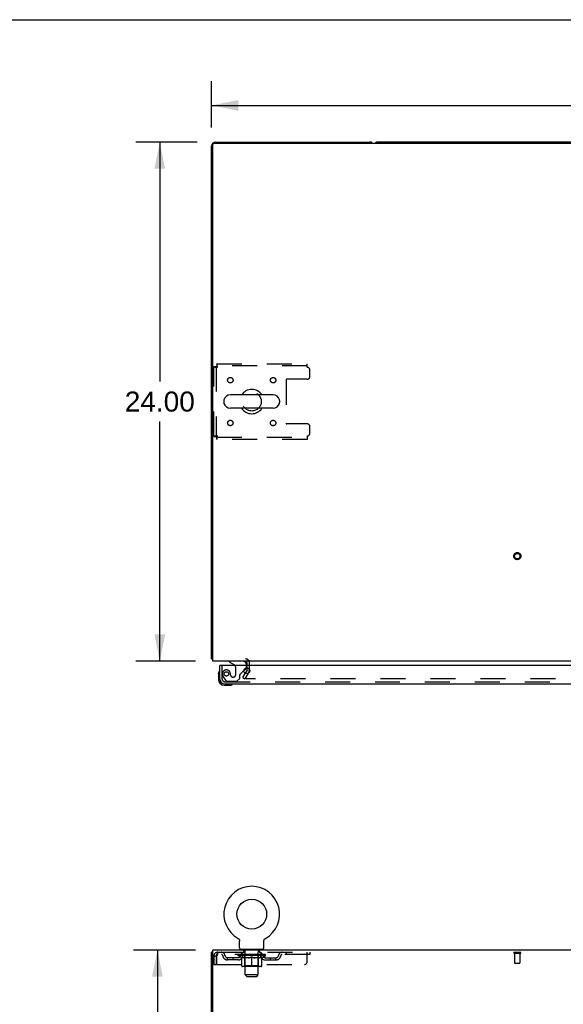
# Model space of a CAD drawing. Header units: inches. Extents: x 0 to 210, y 0 to 136.
# Tile 14 of 23: x 56 to 81, y 90 to 136. Entities that reach past the tile are written whole.
import ezdxf

# ---------------------------------------------------------------- set-up
doc = ezdxf.new("R2010")
doc.units = ezdxf.units.IN
doc.header["$LTSCALE"] = 11.54725
doc.header["$MEASUREMENT"] = 0
doc.linetypes.add('HIDDEN', pattern=[0.2, 0.1, -0.1])
doc.layers.get('0').update_dxf_attribs({"linetype": 'CONTINUOUS'})
for name, color, linetype in [('DEFAULT_2', 8, 'HIDDEN'), ('DIMENSIONS', 7, 'CONTINUOUS'), ('DOOR_ASSEMBLY', 7, 'CONTINUOUS')]:
    doc.layers.add(name, color=color, linetype=linetype)
doc.styles.get("Standard").update_dxf_attribs({"font": 'arial.ttf'})
doc.dimstyles.new('DIMSTYLE_1', dxfattribs={"dimtxt": 0.92625, "dimasz": 1.235, "dimexe": 0.09, "dimexo": 0.07, "dimgap": 0.0375, "dimtad": 0, "dimtih": 1, "dimtoh": 1, "dimzin": 4, "dimdsep": 46, "dimtxsty": 'Standard', "dimblk": '_FILLED', "dimblk1": '_FILLED', "dimblk2": '_FILLED', "dimcen": 0.09, "dimadec": 3, "dimazin": 1, "dimtfac": 1, "dimtdec": 3, "dimtofl": 0, "dimtmove": 0, "dimatfit": 3, "dimldrblk": '_FILLED', "dimfxl": 0, "dimtolj": 1, "dimtzin": 4, "dimarcsym": 0})

# ---------------------------------------------------------------- blocks, each defined once
blk = doc.blocks.new('_FILLED')
at = {"color": 0, "linetype": 'ByBlock'}
blk.add_solid([(0, 0), (-1, 0.2), (-1, -0.2)], dxfattribs=at)
blk = doc.blocks.new('*D1')
at = {"layer": 'DIMENSIONS', "color": 2, "linetype": 'Continuous'}
for p, q in [((64.573, 130.869), (64.573, 133.001)), ((104.073, 130.869), (104.073, 133.001)), ((64.573, 131.89), (82.241, 131.89)), ((104.073, 131.89), (86.404, 131.89))]:
    blk.add_line(p, q, dxfattribs=at)
at = {"layer": 'DIMENSIONS', "color": 2, "linetype": 'Continuous', "xscale": 1.235, "yscale": 1.235, "zscale": 1.235, "rotation": 180}
blk.add_blockref('_FILLED', (64.573, 131.89), dxfattribs=at)
at = {"layer": 'DIMENSIONS', "color": 2, "linetype": 'Continuous', "xscale": 1.235, "yscale": 1.235, "zscale": 1.235}
blk.add_blockref('_FILLED', (104.073, 131.89), dxfattribs=at)
at = {"layer": 'DIMENSIONS', "color": 2, "linetype": 'Continuous', "insert": (84.323, 132.353), "char_height": 0.9263, "width": 3.23671, "attachment_point": 2, "line_spacing_factor": 0.9}
blk.add_mtext('39.50', dxfattribs=at)
blk = doc.blocks.new('*D7')
at = {"layer": 'DIMENSIONS', "color": 2, "linetype": 'Continuous'}
for p, q in [((63.897, 130.194), (61.066, 130.194)), ((62.178, 130.194), (62.178, 119.12)), ((62.178, 106.194), (62.178, 117.267)), ((63.82, 106.194), (61.066, 106.194))]:
    blk.add_line(p, q, dxfattribs=at)
at = {"layer": 'DIMENSIONS', "color": 2, "linetype": 'Continuous', "xscale": 1.235, "yscale": 1.235, "zscale": 1.235}
for p, rotation in [((62.178, 130.194), 90), ((62.178, 106.194), 270)]:
    blk.add_blockref('_FILLED', p, dxfattribs=dict(at, rotation=rotation))
at = {"layer": 'DIMENSIONS', "color": 2, "linetype": 'Continuous', "insert": (62.178, 118.657), "char_height": 0.9263, "width": 3.23671, "attachment_point": 2, "line_spacing_factor": 0.9}
blk.add_mtext('24.00', dxfattribs=at)
blk = doc.blocks.new('*D15')
at = {"layer": 'DIMENSIONS', "color": 2, "linetype": 'Continuous'}
for p, q in [((63.82, 92.836), (60.957, 92.836)), ((62.069, 92.836), (62.069, 51.762)), ((62.069, 8.836), (62.069, 49.91)), ((63.82, 8.836), (60.957, 8.836))]:
    blk.add_line(p, q, dxfattribs=at)
at = {"layer": 'DIMENSIONS', "color": 2, "linetype": 'Continuous', "xscale": 1.235, "yscale": 1.235, "zscale": 1.235}
for p, rotation in [((62.069, 92.836), 90), ((62.069, 8.836), 270)]:
    blk.add_blockref('_FILLED', p, dxfattribs=dict(at, rotation=rotation))
at = {"layer": 'DIMENSIONS', "color": 2, "linetype": 'Continuous', "insert": (62.069, 51.299), "char_height": 0.9263, "width": 3.23671, "attachment_point": 2, "line_spacing_factor": 0.9}
blk.add_mtext('84.00', dxfattribs=at)

msp = doc.modelspace()

# ---------------------------------------------------------------- linework, layer by layer
at = {"color": 7, "linetype": 'Continuous'}
for p, q in [((0, 135.85), (209.95, 135.85)), ((96.384, 130.194), (72.262, 130.194)), ((67.414, 118.5), (65.439, 118.5)), ((65.139, 118.237), (65.139, 118.15)), ((67.714, 118.237), (67.714, 118.15)), ((67.414, 117.888), (65.439, 117.888)), ((64.625, 106.298), (64.573, 106.298)), ((65.792, 93.374), (65.792, 93.374)), ((65.792, 93.374), (65.796, 93.372)), ((65.793, 93.374), (65.794, 93.373)), ((65.796, 93.372), (65.8, 93.369)), ((65.8, 93.369), (65.804, 93.366)), ((65.804, 93.366), (65.808, 93.363)), ((65.808, 93.363), (65.812, 93.36)), ((65.812, 93.36), (65.816, 93.356)), ((65.816, 93.357), (65.82, 93.353)), ((65.82, 93.353), (65.824, 93.349)), ((65.827, 93.346), (65.83, 93.342)), ((65.83, 93.342), (65.834, 93.338)), ((65.833, 93.338), (65.837, 93.334)), ((65.837, 93.334), (65.84, 93.33)), ((65.839, 93.33), (65.842, 93.326)), ((65.842, 93.326), (65.845, 93.321)), ((67.009, 93.321), (67.011, 93.326)), ((67.014, 93.33), (67.017, 93.334)), ((67.017, 93.334), (67.02, 93.338)), ((67.02, 93.338), (67.023, 93.342)), ((67.023, 93.342), (67.027, 93.346)), ((67.027, 93.346), (67.03, 93.35)), ((67.03, 93.349), (67.034, 93.353)), ((67.034, 93.353), (67.037, 93.357)), ((67.037, 93.356), (67.041, 93.36)), ((67.041, 93.36), (67.045, 93.363)), ((67.045, 93.363), (67.049, 93.366)), ((67.049, 93.366), (67.053, 93.369)), ((67.053, 93.369), (67.058, 93.372)), ((67.053, 93.369), (67.055, 93.37)), ((67.058, 93.372), (67.062, 93.374)), ((67.059, 93.373), (67.061, 93.374)), ((67.062, 93.374), (67.062, 93.374)), ((65.845, 93.321), (65.847, 93.317)), ((65.847, 93.317), (65.85, 93.312)), ((65.85, 93.312), (65.852, 93.308)), ((65.852, 93.308), (65.854, 93.303)), ((65.854, 93.303), (65.856, 93.298)), ((65.856, 93.298), (65.857, 93.293)), ((65.857, 93.294), (65.859, 93.289)), ((65.859, 93.289), (65.86, 93.284)), ((65.86, 93.284), (65.861, 93.279)), ((65.861, 93.279), (65.862, 93.274)), ((65.862, 93.274), (65.863, 93.269)), ((65.863, 93.269), (65.864, 93.264)), ((65.864, 92.935), (65.864, 93.249)), ((66.989, 93.254), (66.99, 93.259)), ((66.989, 93.254), (66.99, 93.259)), ((66.989, 93.249), (66.989, 93.254)), ((66.989, 92.935), (66.989, 93.249)), ((66.99, 93.264), (66.991, 93.269)), ((66.99, 93.259), (66.99, 93.264)), ((66.991, 93.274), (66.992, 93.279)), ((66.991, 93.269), (66.991, 93.274)), ((66.992, 93.279), (66.993, 93.284)), ((66.993, 93.284), (66.995, 93.289)), ((66.995, 93.289), (66.996, 93.294)), ((66.996, 93.293), (66.998, 93.298)), ((66.998, 93.298), (67, 93.303)), ((67, 93.303), (67.002, 93.308)), ((67.002, 93.308), (67.004, 93.312)), ((67.004, 93.312), (67.006, 93.317)), ((67.006, 93.317), (67.009, 93.321)), ((64.625, 92.732), (64.573, 92.732)), ((65.927, 92.866), (65.927, 92.836)), ((66.927, 92.866), (65.927, 92.866)), ((66.927, 92.866), (66.927, 92.836))]:
    msp.add_line(p, q, dxfattribs=at)
at = {"color": 3, "linetype": 'Continuous'}
for p, q in [((64.573, 106.298), (64.573, 130.005)), ((64.625, 106.194), (64.625, 130.082)), ((64.685, 130.142), (103.961, 130.142)), ((64.762, 130.194), (71.884, 130.194)), ((104.021, 106.194), (64.625, 106.194)), ((66.219, 105.99), (66.219, 106.109)), ((66.214, 105.773), (66.129, 105.626)), ((66.219, 105.789), (66.219, 105.871)), ((64.573, 8.94), (64.573, 92.732)), ((64.625, 89.479), (64.625, 92.836)), ((104.021, 92.836), (64.625, 92.836))]:
    msp.add_line(p, q, dxfattribs=at)
for points in [[(64.596, 106.278), (64.59, 106.281), (64.587, 106.282), (64.584, 106.284), (64.582, 106.285), (64.58, 106.287), (64.578, 106.288), (64.576, 106.29), (64.575, 106.292), (64.574, 106.293), (64.573, 106.295), (64.573, 106.296), (64.573, 106.298)], [(64.613, 106.266), (64.612, 106.268), (64.61, 106.269), (64.607, 106.271), (64.604, 106.273), (64.602, 106.275), (64.599, 106.276), (64.596, 106.278)]]:
    msp.add_lwpolyline(points, dxfattribs=at)
at = {"color": 7, "linetype": 'Continuous'}
for points in [[(65.823, 93.35), (65.827, 93.346), (65.83, 93.342)], [(67.011, 93.326), (67.014, 93.33), (67.017, 93.334)], [(65.864, 93.264), (65.864, 93.259), (65.864, 93.254), (65.864, 93.249)]]:
    msp.add_lwpolyline(points, dxfattribs=at)
msp.add_circle((66.427, 94.494), 0.688, dxfattribs=at)
at = {"color": 3, "linetype": 'Continuous'}
for centre, radius, start, end in [((64.762, 130.005), 0.189, 90, 180), ((64.685, 130.082), 0.06, 90, 180), ((71.884, 130.005), 0.189, 46.487, 90), ((64.762, 106.383), 0.189, 218.2806, 223.5127), ((66.134, 106.109), 0.085, 0, 90), ((66.186, 105.789), 0.033, 330, 360)]:
    msp.add_arc(centre, radius, start, end, dxfattribs=at)
at = {"color": 7, "linetype": 'Continuous'}
for centre, radius, start, end in [((72.262, 130.005), 0.189, 90, 133.4203), ((65.439, 118.194), 0.306, 90, 164.3697), ((66.427, 118.194), 0.562, 32.9567, 147.0433), ((67.414, 118.194), 0.306, 15.6303, 90), ((65.283, 118.237), 0.144, 164.3697, 180), ((65.283, 118.15), 0.144, 180, 195.6303), ((65.439, 118.194), 0.306, 195.6303, 270), ((67.414, 118.194), 0.306, 270, 344.3697), ((67.571, 118.237), 0.144, 0, 15.6303), ((67.571, 118.15), 0.144, 344.3697, 360), ((66.427, 118.194), 0.562, 212.956, 327.044), ((66.427, 94.494), 1.288, 299.5053, 240.4947), ((65.933, 92.935), 0.069, 180, 265), ((66.92, 92.935), 0.069, 275, 360)]:
    msp.add_arc(centre, radius, start, end, dxfattribs=at)
at = {"layer": 'DEFAULT_2', "color": 8, "linetype": 'HIDDEN'}
for p, q in [((64.677, 116.578), (64.677, 119.81)), ((64.677, 119.81), (64.781, 119.81)), ((64.781, 119.81), (64.781, 116.578)), ((64.811, 119.944), (64.811, 119.84)), ((64.811, 119.944), (68.989, 119.944)), ((68.989, 119.84), (64.811, 119.84)), ((68.989, 119.777), (68.989, 119.944)), ((69.114, 119.35), (69.114, 119.652)), ((68.014, 119.195), (68.014, 117.192)), ((68.989, 119.225), (68.044, 119.225)), ((68.989, 117.162), (68.044, 117.162)), ((69.114, 116.736), (69.114, 117.037)), ((64.677, 116.578), (64.781, 116.578)), ((64.811, 116.444), (64.811, 116.548)), ((64.811, 116.548), (68.989, 116.548)), ((68.989, 116.611), (68.989, 116.444)), ((68.989, 116.444), (64.811, 116.444)), ((66.323, 105.789), (66.323, 106.109)), ((66.018, 105.433), (66.129, 105.626)), ((66.304, 105.721), (66.108, 105.381)), ((66.219, 105.871), (66.219, 105.99)), ((66.018, 105.433), (66.108, 105.381)), ((101.241, 105.381), (66.154, 105.381)), ((65.791, 93.374), (65.792, 93.374)), ((65.799, 93.37), (65.8, 93.369)), ((64.677, 92.565), (64.677, 92.17)), ((64.677, 92.565), (64.781, 92.565)), ((64.781, 92.565), (64.781, 92.17)), ((64.811, 92.17), (64.811, 92.565)), ((64.844, 92.732), (64.844, 92.628)), ((64.844, 92.732), (69.114, 92.732)), ((69.114, 92.628), (64.844, 92.628)), ((65.312, 92.377), (65.312, 92.481)), ((65.795, 92.481), (65.312, 92.481)), ((65.562, 92.377), (65.562, 92.481)), ((65.794, 92.581), (65.794, 92.628)), ((65.953, 92.47), (65.794, 92.581)), ((67.06, 92.581), (65.794, 92.581)), ((65.803, 92.621), (65.803, 92.628)), ((65.812, 92.618), (65.812, 92.621)), ((65.812, 92.618), (67.042, 92.618)), ((65.821, 92.618), (65.821, 92.621)), ((65.822, 92.618), (65.822, 92.621)), ((65.832, 92.621), (65.832, 92.628)), ((65.848, 92.618), (65.848, 92.621)), ((65.85, 92.618), (65.85, 92.621)), ((65.878, 92.621), (65.878, 92.628)), ((65.893, 92.618), (65.893, 92.621)), ((65.896, 92.618), (65.896, 92.621)), ((66.1, 92.621), (65.899, 92.621)), ((65.942, 92.621), (65.942, 92.628)), ((65.943, 92.618), (65.943, 92.621)), ((65.944, 92.618), (65.944, 92.621)), ((65.947, 92.618), (65.947, 92.621)), ((65.953, 92.47), (65.963, 92.47)), ((65.954, 92.618), (65.954, 92.621)), ((65.954, 92.618), (65.954, 92.621)), ((65.957, 92.618), (65.957, 92.621)), ((65.961, 92.618), (65.961, 92.622)), ((65.963, 92.107), (65.963, 92.513)), ((65.965, 92.618), (65.965, 92.621)), ((65.979, 92.618), (65.979, 92.621)), ((65.989, 92.628), (65.989, 92.732)), ((65.997, 92.618), (65.997, 92.621)), ((65.998, 92.618), (65.998, 92.624)), ((66.018, 92.618), (66.018, 92.621)), ((66.018, 92.618), (66.018, 92.621)), ((66.02, 92.621), (66.02, 92.628)), ((66.024, 92.866), (66.024, 92.836)), ((66.029, 92.618), (66.029, 92.621)), ((66.034, 92.618), (66.034, 92.621)), ((66.043, 92.618), (66.043, 92.621)), ((66.054, 92.618), (66.054, 92.625)), ((66.062, 92.776), (66.062, 92.856)), ((66.07, 92.618), (66.07, 92.621)), ((66.132, 92.766), (66.072, 92.766)), ((66.073, 92.618), (66.073, 92.621)), ((66.1, 92.618), (66.1, 92.621)), ((66.167, 92.621), (66.105, 92.621)), ((66.286, 92.47), (66.106, 92.47)), ((66.11, 92.621), (66.11, 92.628)), ((66.114, 92.11), (66.114, 92.578)), ((66.117, 92.618), (66.117, 92.621)), ((66.122, 92.618), (66.122, 92.621)), ((66.127, 91.685), (66.127, 92.756)), ((66.128, 92.618), (66.128, 92.627)), ((66.132, 92.618), (66.132, 92.621)), ((66.143, 92.618), (66.143, 92.621)), ((66.167, 92.618), (66.167, 92.621)), ((66.242, 92.621), (66.183, 92.621)), ((66.203, 92.618), (66.203, 92.621)), ((66.21, 92.621), (66.21, 92.628)), ((66.214, 92.618), (66.214, 92.621)), ((66.216, 92.618), (66.216, 92.627)), ((66.219, 92.618), (66.219, 92.621)), ((66.226, 92.618), (66.226, 92.622)), ((66.242, 92.618), (66.242, 92.621)), ((66.322, 92.621), (66.268, 92.621)), ((66.281, 92.618), (66.281, 92.621)), ((66.312, 92.621), (66.427, 92.628)), ((66.317, 92.621), (66.317, 92.628)), ((66.317, 92.621), (66.317, 92.628)), ((66.317, 92.628), (66.317, 92.628)), ((66.317, 92.618), (66.317, 92.621)), ((66.321, 92.618), (66.321, 92.622)), ((66.322, 92.618), (66.322, 92.621)), ((66.323, 92.618), (66.323, 92.621)), ((66.406, 92.621), (66.358, 92.621)), ((66.363, 92.618), (66.363, 92.621)), ((66.406, 92.618), (66.406, 92.621)), ((66.424, 92.622), (66.424, 92.621)), ((66.424, 92.618), (66.424, 92.622)), ((66.424, 92.618), (66.424, 92.621)), ((66.427, 92.621), (66.427, 92.628)), ((66.427, 92.07), (66.427, 92.514)), ((66.429, 92.622), (66.429, 92.621)), ((66.429, 92.618), (66.429, 92.621)), ((66.429, 92.618), (66.429, 92.621)), ((66.431, 92.621), (66.496, 92.621)), ((66.448, 92.618), (66.448, 92.621)), ((66.464, 92.621), (66.464, 92.626)), ((66.464, 92.626), (66.541, 92.621)), ((66.485, 92.621), (66.485, 92.625)), ((66.49, 92.618), (66.49, 92.621)), ((66.531, 92.618), (66.531, 92.621)), ((66.531, 92.618), (66.531, 92.621)), ((66.531, 92.621), (66.586, 92.621)), ((66.532, 92.618), (66.532, 92.622)), ((66.536, 92.621), (66.536, 92.628)), ((66.536, 92.628), (66.537, 92.628)), ((66.536, 92.618), (66.536, 92.621)), ((66.537, 92.621), (66.537, 92.628)), ((66.748, 92.47), (66.568, 92.47)), ((66.573, 92.618), (66.573, 92.621)), ((66.612, 92.618), (66.612, 92.621)), ((66.612, 92.621), (66.671, 92.621)), ((66.627, 92.618), (66.627, 92.622)), ((66.635, 92.618), (66.635, 92.621)), ((66.637, 92.618), (66.637, 92.627)), ((66.64, 92.618), (66.64, 92.621)), ((66.643, 92.621), (66.643, 92.628)), ((66.651, 92.618), (66.651, 92.621)), ((66.687, 92.618), (66.687, 92.621)), ((66.687, 92.621), (66.749, 92.621)), ((66.711, 92.618), (66.711, 92.621)), ((66.782, 92.766), (66.722, 92.766)), ((66.722, 92.618), (66.722, 92.621)), ((66.726, 92.618), (66.726, 92.627)), ((66.727, 91.685), (66.727, 92.756)), ((66.732, 92.618), (66.732, 92.621)), ((66.737, 92.618), (66.737, 92.621)), ((66.74, 92.11), (66.74, 92.578)), ((66.743, 92.621), (66.743, 92.628)), ((66.754, 92.618), (66.754, 92.621)), ((66.754, 92.621), (66.955, 92.621)), ((66.781, 92.618), (66.781, 92.621)), ((66.784, 92.618), (66.784, 92.621)), ((66.792, 92.776), (66.792, 92.856)), ((66.799, 92.618), (66.799, 92.625)), ((66.811, 92.618), (66.811, 92.621)), ((66.82, 92.618), (66.82, 92.621)), ((66.824, 92.618), (66.824, 92.621)), ((66.83, 92.866), (66.83, 92.836)), ((66.834, 92.621), (66.834, 92.628)), ((66.835, 92.618), (66.835, 92.621)), ((66.835, 92.618), (66.835, 92.621)), ((66.856, 92.618), (66.856, 92.624)), ((66.856, 92.618), (66.856, 92.621)), ((66.864, 92.628), (66.864, 92.732)), ((66.874, 92.618), (66.874, 92.621)), ((66.888, 92.618), (66.888, 92.621)), ((66.89, 92.107), (66.89, 92.513)), ((66.89, 92.47), (66.901, 92.47)), ((66.893, 92.618), (66.893, 92.622)), ((66.896, 92.618), (66.896, 92.621)), ((66.9, 92.618), (66.9, 92.621)), ((66.9, 92.618), (66.9, 92.621)), ((66.901, 92.47), (67.06, 92.581)), ((66.907, 92.618), (66.907, 92.621)), ((66.91, 92.618), (66.91, 92.621)), ((66.911, 92.618), (66.911, 92.621)), ((66.912, 92.621), (66.912, 92.628)), ((66.958, 92.618), (66.958, 92.621)), ((66.961, 92.618), (66.961, 92.621)), ((66.975, 92.621), (66.975, 92.628)), ((67.004, 92.618), (67.004, 92.621)), ((67.006, 92.618), (67.006, 92.621)), ((67.022, 92.621), (67.022, 92.628)), ((67.032, 92.618), (67.032, 92.621)), ((67.033, 92.618), (67.033, 92.621)), ((67.042, 92.618), (67.042, 92.621)), ((67.05, 92.621), (67.05, 92.628)), ((67.058, 92.481), (67.541, 92.481)), ((67.06, 92.581), (67.06, 92.628)), ((67.291, 92.377), (67.291, 92.481)), ((67.541, 92.377), (67.541, 92.481)), ((68.014, 92.732), (68.014, 92.628)), ((68.989, 92.295), (68.989, 92.732)), ((69.114, 92.732), (69.114, 92.628)), ((78.556, 92.732), (78.84, 92.732)), ((78.556, 92.689), (78.84, 92.689)), ((78.574, 92.689), (78.574, 92.242)), ((78.822, 92.689), (78.822, 92.242)), ((64.677, 92.17), (64.781, 92.17)), ((64.811, 92.17), (68.864, 92.17)), ((65.795, 92.377), (65.312, 92.377)), ((66.853, 92.07), (66, 92.07)), ((66.114, 92.11), (66.074, 92.07)), ((66.74, 92.11), (66.114, 92.11)), ((66.74, 92.11), (66.779, 92.07)), ((67.058, 92.377), (67.541, 92.377)), ((78.584, 92.232), (78.812, 92.232)), ((66.196, 91.616), (66.127, 91.685)), ((66.727, 91.685), (66.127, 91.685)), ((66.196, 91.616), (66.658, 91.616)), ((66.658, 91.616), (66.727, 91.685))]:
    msp.add_line(p, q, dxfattribs=at)
for points in [[(64.677, 119.81), (64.678, 119.807), (64.681, 119.805), (64.686, 119.803), (64.693, 119.8), (64.702, 119.798), (64.713, 119.796), (64.726, 119.793), (64.74, 119.791), (64.755, 119.788), (64.771, 119.786), (64.789, 119.784), (64.807, 119.781), (64.825, 119.779), (64.844, 119.777)], [(64.781, 119.81), (64.781, 119.807), (64.782, 119.805), (64.784, 119.803), (64.787, 119.8), (64.79, 119.798), (64.795, 119.796), (64.799, 119.793), (64.805, 119.791), (64.81, 119.788), (64.816, 119.786), (64.823, 119.784), (64.83, 119.781), (64.837, 119.779), (64.844, 119.777)], [(64.844, 119.777), (64.841, 119.795), (64.839, 119.814), (64.837, 119.832), (64.834, 119.849), (64.832, 119.866), (64.83, 119.881), (64.827, 119.895), (64.825, 119.907), (64.823, 119.918), (64.82, 119.927), (64.818, 119.934), (64.815, 119.939), (64.813, 119.943), (64.811, 119.944)], [(64.844, 119.777), (64.841, 119.784), (64.839, 119.791), (64.837, 119.797), (64.834, 119.804), (64.832, 119.81), (64.83, 119.816), (64.827, 119.821), (64.825, 119.826), (64.823, 119.83), (64.82, 119.833), (64.818, 119.836), (64.815, 119.838), (64.813, 119.839), (64.811, 119.84)], [(64.844, 116.611), (64.825, 116.608), (64.807, 116.606), (64.789, 116.604), (64.771, 116.601), (64.755, 116.599), (64.74, 116.597), (64.726, 116.594), (64.713, 116.592), (64.702, 116.589), (64.693, 116.587), (64.686, 116.585), (64.681, 116.582), (64.678, 116.58), (64.677, 116.578)], [(64.844, 116.611), (64.837, 116.608), (64.83, 116.606), (64.823, 116.604), (64.816, 116.601), (64.81, 116.599), (64.805, 116.597), (64.799, 116.594), (64.795, 116.592), (64.79, 116.589), (64.787, 116.587), (64.784, 116.585), (64.782, 116.582), (64.781, 116.58), (64.781, 116.578)], [(64.811, 116.444), (64.813, 116.445), (64.815, 116.448), (64.818, 116.453), (64.82, 116.46), (64.823, 116.469), (64.825, 116.48), (64.827, 116.493), (64.83, 116.507), (64.832, 116.522), (64.834, 116.538), (64.837, 116.556), (64.839, 116.574), (64.841, 116.592), (64.844, 116.611)], [(64.811, 116.548), (64.813, 116.548), (64.815, 116.549), (64.818, 116.551), (64.82, 116.554), (64.823, 116.557), (64.825, 116.561), (64.827, 116.566), (64.83, 116.571), (64.832, 116.577), (64.834, 116.583), (64.837, 116.59), (64.839, 116.597), (64.841, 116.604), (64.844, 116.611)], [(66.136, 105.406), (66.136, 105.405), (66.135, 105.403), (66.135, 105.401), (66.134, 105.399), (66.134, 105.398)], [(66.134, 105.398), (66.134, 105.398), (66.135, 105.396), (66.135, 105.394), (66.136, 105.393), (66.136, 105.391), (66.137, 105.389), (66.138, 105.388), (66.14, 105.387), (66.141, 105.385), (66.143, 105.384), (66.145, 105.383)], [(66.154, 105.381), (66.152, 105.381), (66.15, 105.382), (66.148, 105.382), (66.146, 105.383), (66.145, 105.383)], [(64.844, 92.732), (64.841, 92.731), (64.839, 92.728), (64.837, 92.723), (64.834, 92.716), (64.832, 92.706), (64.83, 92.696), (64.827, 92.683), (64.825, 92.669), (64.823, 92.654), (64.82, 92.638), (64.818, 92.62), (64.815, 92.602), (64.813, 92.584), (64.811, 92.565)], [(64.844, 92.628), (64.841, 92.628), (64.839, 92.626), (64.837, 92.625), (64.834, 92.622), (64.832, 92.618), (64.83, 92.614), (64.827, 92.61), (64.825, 92.604), (64.823, 92.599), (64.82, 92.592), (64.818, 92.586), (64.815, 92.579), (64.813, 92.572), (64.811, 92.565)], [(65.963, 92.513), (65.989, 92.503), (66.014, 92.494), (66.039, 92.487), (66.064, 92.48), (66.089, 92.474), (66.113, 92.47)], [(66.106, 92.47), (66.082, 92.474), (66.059, 92.48), (66.035, 92.487), (66.012, 92.494), (65.988, 92.503), (65.963, 92.512)], [(66.276, 92.47), (66.301, 92.474), (66.326, 92.48), (66.35, 92.487), (66.376, 92.495), (66.401, 92.504), (66.427, 92.514)], [(66.427, 92.512), (66.402, 92.502), (66.379, 92.494), (66.355, 92.486), (66.332, 92.48), (66.309, 92.474), (66.286, 92.47)], [(66.427, 92.514), (66.453, 92.503), (66.478, 92.495), (66.504, 92.487), (66.528, 92.48), (66.553, 92.474), (66.578, 92.47)], [(66.568, 92.47), (66.545, 92.474), (66.521, 92.48), (66.498, 92.487), (66.475, 92.494), (66.451, 92.502), (66.427, 92.512)], [(66.74, 92.47), (66.765, 92.474), (66.79, 92.48), (66.815, 92.487), (66.839, 92.494), (66.865, 92.503), (66.89, 92.513)], [(66.89, 92.512), (66.866, 92.503), (66.842, 92.494), (66.818, 92.487), (66.795, 92.48), (66.771, 92.474), (66.748, 92.47)]]:
    msp.add_lwpolyline(points, dxfattribs=at)
for centre, radius in [((65.437, 119.183), 0.125), ((67.416, 119.183), 0.125), ((66.427, 118.194), 0.438), ((65.437, 117.204), 0.125), ((67.416, 117.204), 0.125), ((78.698, 111.048), 0.164), ((78.698, 111.048), 0.124)]:
    msp.add_circle(centre, radius, dxfattribs=at)
for centre, radius, start, end in [((68.989, 119.652), 0.125, 0, 90), ((68.989, 119.35), 0.125, 270, 360), ((68.044, 119.195), 0.03, 90, 180), ((68.044, 117.192), 0.03, 180, 270), ((68.989, 117.037), 0.125, 0, 90), ((68.989, 116.736), 0.125, 270, 360), ((66.134, 106.109), 0.189, 0, 90), ((66.186, 105.789), 0.137, 330, 360), ((64.844, 92.565), 0.167, 90, 180), ((64.844, 92.565), 0.063, 90, 180), ((65.023, 92.565), 0.167, 8.0716, 90), ((65.024, 92.566), 0.0625, 7.9863, 90), ((65.312, 92.606), 0.229, 187.9863, 270), ((65.312, 92.606), 0.125, 188.0716, 270), ((65.795, 92.606), 0.125, 270, 351.9284), ((65.795, 92.606), 0.229, 270, 352.0137), ((66.084, 92.565), 0.167, 90, 171.9284), ((65.933, 92.935), 0.069, 265, 270), ((66.084, 92.566), 0.0625, 90, 172.0137), ((66.052, 92.856), 0.01, 0, 90), ((66.072, 92.776), 0.01, 180, 270), ((66.074, 92.578), 0.0398, 0, 90), ((66.117, 92.756), 0.01, 0, 90), ((66.737, 92.756), 0.01, 90, 180), ((66.779, 92.578), 0.0398, 90, 180), ((66.769, 92.565), 0.167, 8.0716, 90), ((66.77, 92.566), 0.0625, 7.9863, 90), ((66.782, 92.776), 0.01, 270, 360), ((66.802, 92.856), 0.01, 90, 180), ((67.058, 92.606), 0.229, 187.9863, 270), ((66.92, 92.935), 0.069, 270, 275), ((67.058, 92.606), 0.125, 188.0716, 270), ((67.541, 92.606), 0.125, 270, 351.9284), ((67.541, 92.606), 0.229, 270, 352.0137), ((67.83, 92.565), 0.167, 90, 171.9284), ((67.83, 92.566), 0.0625, 90, 172.0137), ((78.556, 92.711), 0.0215, 90, 270), ((78.84, 92.711), 0.0215, 270, 90), ((66, 92.107), 0.0371, 180, 270), ((66.853, 92.107), 0.0371, 270, 360), ((68.864, 92.295), 0.125, 270, 360), ((78.584, 92.242), 0.01, 180, 270), ((78.812, 92.242), 0.01, 270, 360)]:
    msp.add_arc(centre, radius, start, end, dxfattribs=at)
for centre, major_axis, ratio, start_param, end_param in [((66.427, 92.628), (0.633, 0.007), 0.05963, 2.96643, 3.140963), ((65.774, 92.616), (0.198, 0), 0.060556, 0.430652, 1.470503), ((66.427, 92.628), (0.633, 0), 0.060556, -3.141593, -2.96706), ((65.774, 92.609), (0.198, 0.002), 0.05963, 1.376596, 1.469874), ((66.427, 92.628), (0.633, 0.013), 0.05688, 2.791345, 2.965878), ((65.749, 92.616), (0.198, 0.002), 0.05963, 0.25549, 1.295341), ((65.818, 92.616), (0.198, -0.002), 0.05963, 0.605815, 1.645666), ((66.427, 92.628), (0.633, -0.007), 0.05963, -2.96643, -2.791898), ((65.818, 92.609), (0.198, 0), 0.060556, 1.551758, 1.645036), ((65.749, 92.609), (0.198, 0.004), 0.05688, 1.20151, 1.294789), ((65.819, 92.612), (0.164, 0.002), 0.05963, 1.065228, 1.614276), ((65.799, 92.612), (0.164, 0.003), 0.05688, 0.890143, 1.43919), ((65.857, 92.612), (0.164, 0), 0.060556, 1.240391, 1.789438), ((66.427, 92.628), (0.633, 0.019), 0.052395, 2.616403, 2.790936), ((65.746, 92.616), (0.198, 0.004), 0.05688, 0.080405, 1.120256), ((65.88, 92.616), (0.198, -0.004), 0.05688, 0.7809, 1.820751), ((66.427, 92.628), (0.633, -0.013), 0.05688, -2.791345, -2.616812), ((65.88, 92.609), (0.198, -0.002), 0.05963, 1.72692, 1.820198), ((65.746, 92.609), (0.198, 0.006), 0.052395, 1.026568, 1.119847), ((65.799, 92.612), (0.164, 0.005), 0.052395, 0.715201, 1.264248), ((65.913, 92.612), (0.164, -0.002), 0.05963, 1.415553, 1.9646), ((66.427, 92.628), (0.633, 0.025), 0.046319, 2.441654, 2.616187), ((65.96, 92.616), (0.198, -0.006), 0.052395, 0.955842, 1.995693), ((66.427, 92.628), (0.633, -0.019), 0.052395, -2.616403, -2.44187), ((65.763, 92.616), (0.198, 0.006), 0.052395, -0.094537, 0.945314), ((65.96, 92.609), (0.198, -0.004), 0.05688, 1.902006, 1.995284), ((65.763, 92.609), (0.198, 0.008), 0.046319, 0.851819, 0.945098), ((65.817, 92.612), (0.164, 0.006), 0.046319, 0.540452, 1.089499), ((65.984, 92.612), (0.164, -0.003), 0.05688, 1.590638, 2.139686), ((66.427, 92.628), (0.633, 0.029), 0.038841, 2.267123, 2.441656), ((66.053, 92.616), (0.198, -0.008), 0.046319, 1.130591, 2.170442), ((66.427, 92.628), (0.633, -0.025), 0.046319, -2.441654, -2.267121), ((65.8, 92.616), (0.198, 0.008), 0.046319, -0.269286, 0.770565), ((66.053, 92.609), (0.198, -0.006), 0.052395, 2.076947, 2.170226), ((65.8, 92.609), (0.198, 0.009), 0.038841, 0.677289, 0.770567), ((65.854, 92.612), (0.164, 0.008), 0.038841, 0.365921, 0.914969), ((66.068, 92.612), (0.164, -0.005), 0.052395, 1.76558, 2.314627), ((66.427, 92.628), (0.633, 0.033), 0.030195, 2.09281, 2.267343), ((66.158, 92.616), (0.198, -0.009), 0.038841, 1.305122, 2.344973), ((65.856, 92.616), (0.198, 0.009), 0.038841, -0.443817, 0.596034), ((66.427, 92.628), (0.633, -0.029), 0.038841, -2.267123, -2.092591), ((66.158, 92.609), (0.198, -0.008), 0.046319, 2.251696, 2.344975), ((65.856, 92.609), (0.198, 0.01), 0.030195, 0.502975, 0.596254), ((65.908, 92.612), (0.164, 0.009), 0.030195, 0.191608, 0.740655), ((66.164, 92.612), (0.164, -0.006), 0.046319, 1.940329, 2.489376), ((65.929, 92.616), (0.198, 0.01), 0.030195, -0.61813, 0.421721), ((66.427, 92.628), (0.633, 0.036), 0.020645, 1.918687, 2.09322), ((66.271, 92.616), (0.198, -0.01), 0.030195, 1.479435, 2.519286), ((66.427, 92.628), (0.633, -0.033), 0.030195, -2.09281, -1.918277), ((66.271, 92.609), (0.198, -0.009), 0.038841, 2.426227, 2.519505), ((65.929, 92.609), (0.198, 0.011), 0.020645, 0.328852, 0.422131), ((65.978, 92.612), (0.164, 0.009), 0.020645, 0.017485, 0.566532), ((66.267, 92.612), (0.164, -0.008), 0.038841, 2.11486, 2.663907), ((66.018, 92.616), (0.198, 0.011), 0.020645, -0.792253, 0.247598), ((66.427, 92.628), (0.633, 0.038), 0.010478, 1.744704, 1.919237), ((66.389, 92.616), (0.198, -0.011), 0.020645, 1.653558, 2.693409), ((66.427, 92.628), (0.633, -0.036), 0.020645, -1.918687, -1.744154), ((66.389, 92.609), (0.198, -0.01), 0.030195, 2.60054, 2.693819), ((66.018, 92.609), (0.198, 0.012), 0.010478, 0.154869, 0.248148), ((66.062, 92.612), (0.164, 0.01), 0.010478, 6.126688, 6.675735), ((66.376, 92.612), (0.164, -0.009), 0.030195, 2.289173, 2.83822), ((66.119, 92.616), (0.198, 0.012), 0.010478, -0.966236, -0.000846), ((66.508, 92.616), (0.198, -0.012), 0.010478, 1.827541, 2.867392), ((66.427, 92.628), (0.633, -0.038), 0.010478, 4.538481, 4.720178), ((66.508, 92.609), (0.198, -0.011), 0.020645, 2.774664, 2.867942), ((66.486, 92.612), (0.164, -0.009), 0.020645, 2.463296, 3.012344), ((66.346, 92.616), (0.198, 0.012), 0.010478, 0.274201, 1.314052), ((66.26, 92.612), (0.164, 0.01), 0.010478, -0.000483, 0.504314), ((66.23, 92.609), (0.198, 0.012), 0.010478, 0.099668, 0.192946), ((66.427, 92.628), (0.633, 0.038), 0.010478, -1.571421, -1.396888), ((66.594, 92.612), (0.164, -0.01), 0.010478, 2.637279, 3.14189), ((66.624, 92.609), (0.198, -0.012), 0.010478, 2.74231, 2.948646), ((66.465, 92.616), (0.198, 0.011), 0.020645, 0.448184, 1.488034), ((66.368, 92.612), (0.164, 0.009), 0.020645, 0.129249, 0.678296), ((66.346, 92.609), (0.198, 0.011), 0.020645, 0.273651, 0.366929), ((66.734, 92.616), (0.198, -0.012), 0.010478, -3.140747, -2.175357), ((66.427, 92.628), (0.633, 0.036), 0.020645, -1.397439, -1.222906), ((66.427, 92.628), (0.633, -0.038), 0.010478, 1.222355, 1.396888), ((66.583, 92.616), (0.198, 0.01), 0.030195, 0.622307, 1.662158), ((66.478, 92.612), (0.164, 0.009), 0.030195, 0.303372, 0.852419), ((66.791, 92.612), (0.164, -0.01), 0.010478, 2.749043, 3.29809), ((66.835, 92.616), (0.198, -0.011), 0.020645, 2.893995, 3.933846), ((66.465, 92.609), (0.198, 0.01), 0.030195, 0.447774, 0.541052), ((66.835, 92.609), (0.198, -0.012), 0.010478, 2.893445, 2.986723), ((66.427, 92.628), (0.633, 0.033), 0.030195, -1.223315, -1.048783), ((66.427, 92.628), (0.633, -0.036), 0.020645, 1.048373, 1.222906), ((66.696, 92.616), (0.198, 0.009), 0.038841, 0.79662, 1.836471), ((66.586, 92.612), (0.164, 0.008), 0.038841, 0.477686, 1.026733), ((66.875, 92.612), (0.164, -0.009), 0.020645, 2.57506, 3.124108), ((66.924, 92.616), (0.198, -0.01), 0.030195, 2.719872, 3.759723), ((66.8, 92.616), (0.198, 0.008), 0.046319, 0.971151, 2.011002), ((66.583, 92.609), (0.198, 0.009), 0.038841, 0.622087, 0.715366), ((66.924, 92.609), (0.198, -0.011), 0.020645, 2.719462, 2.812741), ((66.427, 92.628), (0.633, 0.029), 0.038841, -1.049002, -0.874469), ((66.427, 92.628), (0.633, -0.033), 0.030195, 0.87425, 1.048783), ((66.69, 92.612), (0.164, 0.006), 0.046319, 0.652216, 1.201263), ((66.894, 92.616), (0.198, 0.006), 0.052395, 1.1459, 2.185751), ((66.945, 92.612), (0.164, -0.009), 0.030195, 2.400937, 2.949985), ((66.998, 92.616), (0.198, -0.009), 0.038841, 2.545558, 3.585409), ((66.785, 92.612), (0.164, 0.005), 0.052395, 0.826965, 1.376012), ((66.696, 92.609), (0.198, 0.008), 0.046319, 0.796618, 0.889896), ((66.998, 92.609), (0.198, -0.01), 0.030195, 2.545339, 2.638617), ((66.973, 92.616), (0.198, 0.004), 0.05688, 1.320842, 2.360692), ((66.427, 92.628), (0.633, 0.025), 0.046319, -0.874471, -0.699939), ((66.427, 92.628), (0.633, -0.029), 0.038841, 0.699936, 0.874469), ((67.054, 92.616), (0.198, -0.008), 0.046319, 2.371028, 3.410879), ((67, 92.612), (0.164, -0.008), 0.038841, 2.226624, 2.775671), ((67.036, 92.616), (0.198, 0.002), 0.05963, 1.495927, 2.535778), ((66.87, 92.612), (0.164, 0.003), 0.05688, 1.001907, 1.550954), ((67.091, 92.616), (0.198, -0.006), 0.052395, 2.196279, 3.23613), ((67.037, 92.612), (0.164, -0.006), 0.046319, 2.052093, 2.601141), ((66.8, 92.609), (0.198, 0.006), 0.052395, 0.971367, 1.064645), ((67.08, 92.616), (0.198, 0), 0.060556, 1.671089, 2.71094), ((67.054, 92.609), (0.198, -0.009), 0.038841, 2.371026, 2.464304), ((67.108, 92.616), (0.198, -0.004), 0.05688, 2.021337, 3.061188), ((66.427, 92.628), (0.633, 0.019), 0.052395, -0.699723, -0.52519), ((66.427, 92.628), (0.633, -0.025), 0.046319, 0.525406, 0.699939), ((67.104, 92.616), (0.198, -0.002), 0.05963, 1.846251, 2.886102), ((66.941, 92.612), (0.164, 0.002), 0.05963, 1.176993, 1.72604), ((67.055, 92.612), (0.164, -0.005), 0.052395, 1.877344, 2.426392), ((66.996, 92.612), (0.164, 0), 0.060556, 1.352155, 1.901202), ((67.054, 92.612), (0.164, -0.003), 0.05688, 1.702402, 2.25145), ((67.035, 92.612), (0.164, -0.002), 0.05963, 1.527317, 2.076364), ((66.894, 92.609), (0.198, 0.004), 0.05688, 1.146309, 1.239587), ((67.091, 92.609), (0.198, -0.008), 0.046319, 2.196495, 2.289773), ((66.427, 92.628), (0.633, 0.013), 0.05688, -0.524781, -0.350248), ((66.427, 92.628), (0.633, -0.019), 0.052395, 0.350657, 0.52519), ((66.973, 92.609), (0.198, 0.002), 0.05963, 1.321394, 1.414673), ((67.108, 92.609), (0.198, -0.006), 0.052395, 2.021746, 2.115024), ((66.427, 92.628), (0.633, 0.007), 0.05963, -0.349695, -0.175162), ((66.427, 92.628), (0.633, -0.013), 0.05688, 0.175715, 0.350248), ((67.036, 92.609), (0.198, 0), 0.060556, 1.496556, 1.589835), ((67.104, 92.609), (0.198, -0.004), 0.05688, 1.846804, 1.940083), ((67.08, 92.609), (0.198, -0.002), 0.05963, 1.671719, 1.764997), ((66.427, 92.628), (0.633, 0), 0.060556, -0.174533, 0), ((66.427, 92.628), (0.633, -0.007), 0.05963, 0.000629, 0.175162)]:
    msp.add_ellipse(centre, major_axis=major_axis, ratio=ratio, start_param=start_param, end_param=end_param, dxfattribs=at)
at = {"layer": 'DOOR_ASSEMBLY', "color": 7, "linetype": 'Continuous'}
for p, q in [((65.39, 106.194), (65.39, 106.155)), ((65.39, 106.155), (65.628, 106.017)), ((64.888, 105.595), (64.891, 105.633)), ((64.968, 105.99), (64.948, 105.99)), ((66.067, 105.763), (66.147, 105.843)), ((66.177, 105.99), (66.177, 106.037)), ((64.888, 105.595), (64.888, 105.339)), ((64.948, 105.382), (64.948, 105.339)), ((65.151, 105.076), (65.407, 105.076))]:
    msp.add_line(p, q, dxfattribs=at)
at = {"layer": 'DOOR_ASSEMBLY', "color": 8, "linetype": 'HIDDEN'}
for p, q in [((66.02, 106.194), (65.39, 106.194)), ((65.052, 105.99), (65.052, 105.382)), ((65.678, 105.93), (65.678, 105.551)), ((65.928, 105.624), (66.067, 105.763)), ((66.177, 105.914), (66.177, 105.99)), ((65.126, 105.438), (65.228, 105.294)), ((65.194, 105.24), (101.639, 105.24)), ((65.292, 105.261), (65.744, 105.261)), ((65.449, 105.551), (65.449, 105.539)), ((65.58, 105.453), (65.547, 105.453)), ((65.744, 105.261), (65.87, 105.387)), ((65.87, 105.387), (65.87, 105.566))]:
    msp.add_line(p, q, dxfattribs=at)
at = {"layer": 'DOOR_ASSEMBLY', "color": 3, "linetype": 'Continuous'}
for p, q in [((64.948, 105.382), (64.948, 105.99)), ((101.865, 105.99), (64.968, 105.99)), ((65.194, 105.136), (101.639, 105.136))]:
    msp.add_line(p, q, dxfattribs=at)
at = {"layer": 'DOOR_ASSEMBLY', "color": 8, "linetype": 'HIDDEN'}
msp.add_circle((65.252, 105.603), 0.101, dxfattribs=at)
at = {"layer": 'DOOR_ASSEMBLY', "color": 3, "linetype": 'Continuous'}
msp.add_circle((66.198, 105.74), 0.133, dxfattribs=at)
at = {"layer": 'DOOR_ASSEMBLY', "color": 7, "linetype": 'Continuous'}
for centre, radius, start, end in [((66.02, 106.037), 0.157, 0, 90), ((65.138, 105.595), 0.25, 149.1101, 180), ((64.936, 105.716), 0.015, 96.3796, 149.1101), ((64.933, 105.716), 0.015, 0, 83.6204), ((65.578, 105.93), 0.1, 36.5468, 59.908), ((66.077, 105.914), 0.1, 315, 332.9825), ((65.151, 105.339), 0.263, 180, 270), ((65.151, 105.339), 0.203, 180, 270), ((65.407, 105.326), 0.25, 270, 300.8899), ((65.528, 105.121), 0.015, 6.3796, 90), ((65.528, 105.124), 0.015, 300.8899, 353.6204)]:
    msp.add_arc(centre, radius, start, end, dxfattribs=at)
at = {"layer": 'DOOR_ASSEMBLY', "color": 8, "linetype": 'HIDDEN'}
for centre, radius, start, end in [((65.252, 105.603), 0.187, 17.8482, 196.8439), ((65.056, 105.539), 0.393, 1.6599, 17.9298), ((65.578, 105.93), 0.1, 0, 36.5468), ((65.858, 105.695), 0.1, 291.6096, 315), ((66.077, 105.914), 0.1, 332.9825, 360), ((65.194, 105.382), 0.142, 180, 270), ((65.442, 105.66), 0.386, 196.8439, 215.1), ((65.292, 105.34), 0.079, 215.1, 270), ((65.547, 105.551), 0.098, 180, 270), ((65.58, 105.551), 0.098, 270, 360), ((65.909, 105.566), 0.039, 111.6096, 180)]:
    msp.add_arc(centre, radius, start, end, dxfattribs=at)
at = {"layer": 'DOOR_ASSEMBLY', "color": 3, "linetype": 'Continuous'}
msp.add_arc((65.194, 105.382), 0.246, 180, 270, dxfattribs=at)

# ---------------------------------------------------------------- dimensions: what is measured, and where the dimension line sits
at = {"layer": 'DIMENSIONS', "color": 2, "linetype": 'Continuous'}
for base, p1, p2, angle, picture, middle in [((64.573, 131.89), (104.073, 133.071), (64.573, 133.071), 180, '*D1', (84.321, 131.885)), ((62.178, 106.194), (63.967, 130.194), (63.89, 106.194), 270, '*D7', (62.165, 118.189)), ((62.069, 8.836), (63.89, 92.836), (63.89, 8.836), 270, '*D15', (62.064, 50.831))]:
    dim = msp.add_linear_dim(base=base, p1=p1, p2=p2, angle=angle, dimstyle='DIMSTYLE_1', dxfattribs=at)
    dim.commit()
    dim.dimension.update_dxf_attribs({"geometry": picture, "text_midpoint": middle, "dimtype": 160})

doc.saveas('drawing.dxf')
